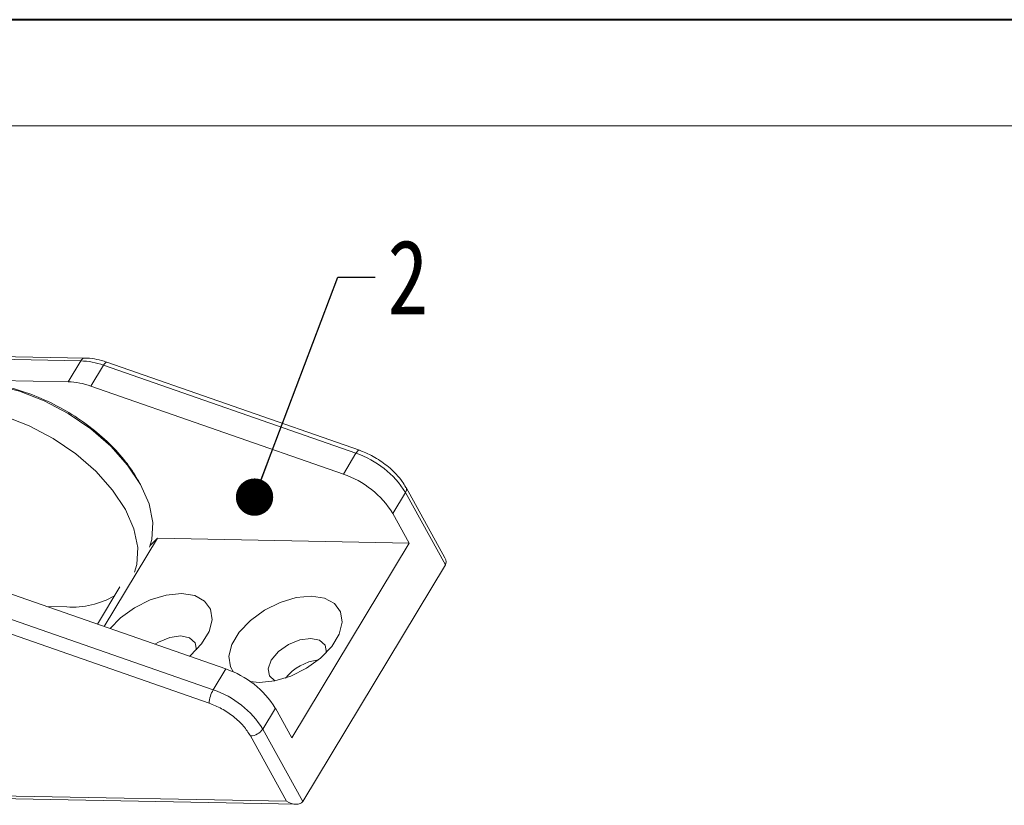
# Model space of a CAD drawing. Header units: millimetres. Extents: x 2698 to 3057, y -367 to -114.
# Tile 52 of 63: x 2926 to 2965, y -146 to -114. Entities that reach past the tile are written whole.
import ezdxf

# ---------------------------------------------------------------- set-up
doc = ezdxf.new("R2010")
doc.units = ezdxf.units.MM
doc.styles.get("Standard").update_dxf_attribs({"font": '仿宋_GB2312.ttf', "width": 0.8})
doc.dimstyles.new('副本 ISO-5', dxfattribs={"dimtxt": 3, "dimasz": 1.5, "dimexe": 1, "dimexo": 0.625, "dimgap": 0.5, "dimtad": 1, "dimtoh": 1, "dimdsep": 46, "dimtxsty": 'Standard', "dimcen": 2.5, "dimadec": 0, "dimazin": 0, "dimtfac": 1, "dimtmove": 0, "dimatfit": 3, "dimfxl": 0, "dimarcsym": 0})

msp = doc.modelspace()

# ---------------------------------------------------------------- linework, layer by layer
at = {"color": 7, "lineweight": 40}
msp.add_line((3056.356, -114.229), (2698.215, -114.229), dxfattribs=at)
at = {"color": 7, "lineweight": 13}
msp.add_line((3052.093, -118.493), (2719.533, -118.493), dxfattribs=at)
at = {"color": 7, "linetype": 'Continuous', "lineweight": 15}
for p, q in [((2928.206, -127.828), (2924.403, -127.756)), ((2924.238, -127.87), (2928.041, -127.942)), ((2928.041, -127.942), (2927.535, -128.781)), ((2928.452, -128.958), (2928.958, -128.119)), ((2928.958, -128.119), (2939.103, -131.656)), ((2939.24, -131.535), (2929.094, -127.997)), ((2927.535, -128.781), (2923.732, -128.709)), ((2938.597, -132.495), (2928.452, -128.958)), ((2939.103, -131.656), (2938.597, -132.495)), ((2940.587, -134.072), (2941.093, -133.233)), ((2941.093, -133.233), (2942.699, -136.143)), ((2941.114, -133.029), (2941.116, -133.033)), ((2942.677, -135.859), (2941.116, -133.033)), ((2941.246, -135.266), (2940.587, -134.072)), ((2928.984, -138.621), (2931.124, -135.074)), ((2930.836, -135.361), (2931.124, -135.074)), ((2931.124, -135.074), (2941.246, -135.266)), ((2936.523, -143.097), (2941.246, -135.266)), ((2936.965, -145.651), (2942.699, -136.143)), ((2923.729, -136.788), (2933.874, -140.326)), ((2929.616, -137.025), (2928.711, -138.526)), ((2933.368, -141.165), (2923.223, -137.627)), ((2926.682, -137.818), (2927.478, -137.833)), ((2923.059, -138.163), (2933.204, -141.701)), ((2933.874, -140.326), (2933.368, -141.165)), ((2935.358, -142.741), (2935.864, -141.902)), ((2935.864, -141.902), (2936.523, -143.097)), ((2936.965, -145.651), (2935.358, -142.741)), ((2934.863, -143.015), (2936.312, -145.639)), ((2936.312, -145.639), (2922.597, -145.378)), ((2922.758, -145.498), (2936.703, -145.763))]:
    msp.add_line(p, q, dxfattribs=at)
at = {"color": 7, "linetype": 'Continuous', "lineweight": 15, "flags": 128}
for points in [[(2928.958, -128.119), (2928.991, -128.069), (2929.023, -128.031), (2929.052, -128.006), (2929.078, -127.996), (2929.094, -127.997)], [(2930.81, -135.431), (2930.904, -135.12), (2930.944, -134.436), (2930.79, -133.69), (2930.446, -132.91), (2929.927, -132.128), (2929.252, -131.372), (2928.448, -130.672), (2927.544, -130.055), (2926.577, -129.544), (2925.582, -129.159), (2924.599, -128.914), (2923.664, -128.821)], [(2923.057, -129.827), (2923.991, -129.921), (2924.975, -130.165), (2925.969, -130.55), (2926.937, -131.061), (2927.84, -131.679), (2928.645, -132.379), (2929.32, -133.135), (2929.839, -133.917), (2930.182, -134.696), (2930.337, -135.442), (2930.297, -136.126), (2930.203, -136.438)], [(2939.24, -131.535), (2939.224, -131.534), (2939.197, -131.544), (2939.168, -131.569), (2939.136, -131.607), (2939.103, -131.656)], [(2932.419, -139.819), (2932.455, -139.788), (2932.903, -139.317), (2933.201, -138.824), (2933.324, -138.347), (2933.263, -137.926), (2933.022, -137.594), (2932.622, -137.379), (2932.094, -137.298), (2931.481, -137.358), (2930.833, -137.553), (2930.203, -137.868), (2929.641, -138.277), (2929.226, -138.705)], [(2934.844, -140.823), (2935.227, -140.866), (2935.839, -140.806), (2936.487, -140.611), (2937.118, -140.296), (2937.68, -139.887), (2938.128, -139.417), (2938.425, -138.923), (2938.548, -138.446), (2938.487, -138.025), (2938.247, -137.694), (2937.846, -137.479), (2937.318, -137.398), (2936.705, -137.457), (2936.058, -137.652), (2935.427, -137.967), (2934.865, -138.376), (2934.417, -138.847), (2934.12, -139.34), (2933.996, -139.817), (2934.058, -140.238), (2934.18, -140.448)], [(2931.02, -139.331), (2931.164, -139.243), (2931.62, -139.056), (2932.061, -138.995), (2932.42, -139.071), (2932.642, -139.271), (2932.694, -139.559)], [(2935.701, -139.97), (2935.987, -139.629), (2936.389, -139.343), (2936.845, -139.155), (2937.286, -139.095), (2937.645, -139.17), (2937.867, -139.371), (2937.919, -139.659)], [(2935.842, -140.806), (2935.626, -140.608), (2935.574, -140.314), (2935.701, -139.97)]]:
    msp.add_lwpolyline(points, dxfattribs=at)
at = {"color": 7, "linetype": 'Continuous', "lineweight": 15}
for centre, radius, start, end in [((2928.216, -128.02), 0.192, 92.8711, 156.1688), ((2927.941, -130.932), 2.992, 70.1269, 88.0794), ((2927.435, -131.771), 2.992, 70.1269, 88.0794), ((2937.922, -135.191), 3.726, 31.6991, 71.5271), ((2937.416, -136.03), 3.726, 31.6991, 71.5271), ((2940.931, -133.112), 0.201, 323.282, 23.2126), ((2927.695, -134.422), 3.418, 266.3663, 299.9257), ((2937.847, -141.984), 2.04, 97.1456, 140.6691), ((2932.693, -143.86), 3.726, 31.6991, 71.5271), ((2934.374, -141.765), 1.172, 149.193, 176.8746), ((2932.187, -144.699), 3.726, 31.6991, 71.5271), ((2934.846, -142.4), 0.615, 271.517, 326.2977)]:
    msp.add_arc(centre, radius, start, end, dxfattribs=at)
for centre, start_param, end_param in [((2942.215, -135.851), 3.141552, 3.92695), ((2936.48, -145.359), 1.570756, 3.141552)]:
    msp.add_ellipse(centre, major_axis=(-0.484, 0.292), ratio=0.577335, start_param=start_param, end_param=end_param, dxfattribs=at)
for points, knots in [([(2929.094, -128), (2929.056, -127.986), (2928.889, -127.926), (2928.593, -127.863), (2928.332, -127.82), (2928.209, -127.829), (2928.207, -127.829)], [0, 0, 0, 0, 0.127347, 0.556067, 0.989607, 1, 1, 1, 1]), ([(2923.795, -128.823), (2924.073, -128.841), (2924.645, -128.877), (2925.592, -129.11), (2926.586, -129.483), (2927.575, -130.003), (2928.496, -130.635), (2929.291, -131.34), (2929.938, -132.07), (2930.238, -132.559), (2930.383, -132.796)], [0, 0, 0, 0, 0.116516, 0.240011, 0.368641, 0.5, 0.631359, 0.759989, 0.883484, 1, 1, 1, 1]), ([(2939.936, -131.864), (2939.747, -131.759), (2939.518, -131.632), (2939.28, -131.551), (2939.24, -131.538)], [0, 0, 0, 0, 0.828515, 1, 1, 1, 1]), ([(2941.105, -133.034), (2941.06, -132.951), (2940.96, -132.767), (2940.738, -132.507), (2940.411, -132.182), (2940.123, -131.989), (2939.936, -131.864)], [0, 0, 0, 0, 0.187243, 0.412763, 0.620203, 1, 1, 1, 1]), ([(2933.204, -141.701), (2933.373, -141.769), (2933.716, -141.908), (2934.194, -142.232), (2934.603, -142.611), (2934.777, -142.882), (2934.863, -143.015)], [0, 0, 0, 0, 0.244904, 0.5, 0.755096, 1, 1, 1, 1])]:
    msp.add_open_spline(points, degree=3, knots=knots, dxfattribs=at)

# ---------------------------------------------------------------- texts
at = {"color": 5, "lineweight": 9, "insert": (2940.372, -123.073), "char_height": 3, "width": 2.50007, "attachment_point": 1}
msp.add_mtext('2', dxfattribs=at)

# ---------------------------------------------------------------- leaders
at = {"color": 5, "lineweight": 9, "annotation_type": 0, "has_hookline": 1, "hookline_direction": 0, "text_width": 1.103}
msp.add_leader([(2935.028, -133.419), (2938.372, -124.573), (2939.872, -124.573)], dimstyle='副本 ISO-5', override={"dimgap": 0.5, "dimtad": 0, "dimldrblk": 'Dot'}, dxfattribs=at)

doc.saveas('drawing.dxf')
